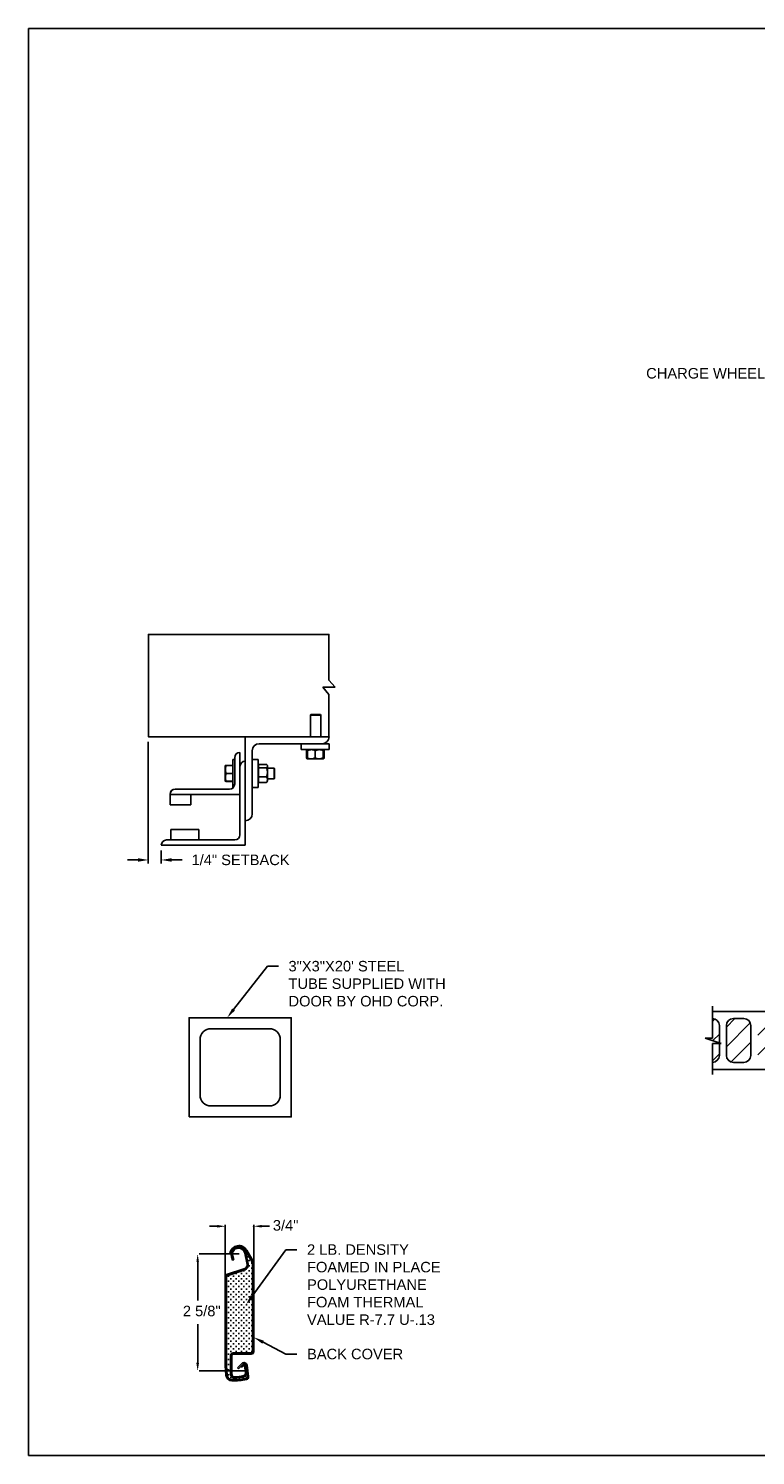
# Model space of a CAD drawing. Header units: inches. Extents: x 169.6 to 213.7, y 195.1 to 247.7.
# Tile 16 of 48: x 194.3 to 200.7, y 195.1 to 207.8. Entities that reach past the tile are written whole.
import ezdxf
from ezdxf import colors
from ezdxf.entities.mleader import LeaderData, LeaderLine
from ezdxf.math import Vec2, Vec3

# ---------------------------------------------------------------- set-up
doc = ezdxf.new("R2010")
doc.units = ezdxf.units.IN
doc.header["$LTSCALE"] = 0.25
doc.header["$MEASUREMENT"] = 0
for name, color, linetype in [('ANNOTATIONS', 1, 'Continuous'), ('CHAIN HOIST LH', 7, 'Continuous'), ('DETAILS', 4, 'Continuous')]:
    doc.layers.add(name, color=color, linetype=linetype)
doc.styles.add('ARIAL', font='arial.ttf', dxfattribs={"height": 0.09375})
doc.dimstyles.new('STANDARD$0', dxfattribs={"dimtxt": 0.09375, "dimasz": 0.09375, "dimexe": 0.03125, "dimexo": 0.046875, "dimgap": 0.09, "dimtad": 0, "dimtih": 1, "dimtoh": 1, "dimdec": 4, "dimzin": 0, "dimdsep": 46, "dimtxsty": 'ARIAL', "dimcen": 0.09, "dimadec": 0, "dimazin": 0, "dimtfac": 1, "dimtdec": 4, "dimtofl": 0, "dimtmove": 0, "dimatfit": 1, "dimfxl": 1, "dimtolj": 1, "dimtzin": 0, "dimarcsym": 0})

# ---------------------------------------------------------------- blocks, each defined once
blk = doc.blocks.new('*D36')
at = {"layer": 'ANNOTATIONS', "color": 0, "lineweight": -2, "transparency": 16777216}
for p, q in [((195.322, 201.438), (195.322, 200.354)), ((195.438, 200.47), (195.438, 200.354)), ((195.229, 200.385), (195.135, 200.385)), ((195.531, 200.385), (195.625, 200.385))]:
    blk.add_line(p, q, dxfattribs=at)
at = {"layer": 'ANNOTATIONS', "color": 0, "transparency": 16777216}
for points in [[(195.229, 200.401), (195.229, 200.369), (195.322, 200.385)], [(195.531, 200.401), (195.531, 200.369), (195.438, 200.385)]]:
    blk.add_solid(points, dxfattribs=at)
at = {"layer": 'defpoints', "color": 0, "transparency": 16777216}
for p in [(195.322, 201.485), (195.438, 200.516), (195.438, 200.385)]:
    blk.add_point(p, dxfattribs=at)
at = {"layer": 'ANNOTATIONS', "color": 0, "transparency": 16777216, "insert": (196.146, 200.385), "char_height": 0.09375, "attachment_point": 5, "style": 'ARIAL'}
blk.add_mtext('\\A1;1/4" SETBACK', dxfattribs=at)

msp = doc.modelspace()

# ---------------------------------------------------------------- hatches: boundary and pattern name
at = {"layer": 'CHAIN HOIST LH', "linetype": 'Continuous'}
h = msp.add_hatch(dxfattribs=at)
h.set_pattern_fill('ANSI31', color=256, style=0)
h.set_pattern_definition([(45, (57.03793, -36.82989), (-0.08838835, 0.08838835), [])])
h.paths.add_polyline_path([(200.42189, 198.90691, 0.41421356), (200.35939, 198.96941), (200.35939, 198.7947), (200.29528, 198.7947), (200.42189, 198.75291)])
h.paths.add_polyline_path([(200.42189, 198.7478), (200.35939, 198.7478), (200.35939, 198.57878, 0.41421356), (200.42189, 198.64128)])
h.paths.add_polyline_path([(200.48439, 198.64128, 0.41421356), (200.54689, 198.57878), (200.64064, 198.57878, 0.41421356), (200.70314, 198.64128), (200.70314, 198.90691, 0.41421356), (200.64064, 198.96941), (200.54689, 198.96941, 0.41421356), (200.48439, 198.90691)])
h.paths.add_polyline_path([(200.98439, 198.90691, 0.41421356), (200.92189, 198.96941), (200.82814, 198.96941, 0.41421356), (200.76564, 198.90691), (200.76564, 198.64128, 0.41421356), (200.82814, 198.57878), (200.92189, 198.57878, 0.41421356), (200.98439, 198.64128)])

# ---------------------------------------------------------------- linework, layer by layer
at = {"layer": 'ANNOTATIONS'}
for p, q in [((195.93948, 197.1158), (195.86916, 197.1158)), ((196.0098, 196.6724), (196.0098, 197.12846)), ((196.26426, 196.78288), (196.26426, 197.12846)), ((196.33458, 197.1158), (196.4049, 197.1158)), ((195.7628, 196.79889), (195.7628, 196.45243)), ((196.13491, 196.86921), (195.77545, 196.86921)), ((195.7628, 195.89501), (195.7628, 196.24147)), ((196.1813, 195.82469), (195.77545, 195.82469))]:
    msp.add_line(p, q, dxfattribs=at)
for p in [(196.26426, 197.1158), (195.7628, 195.89919)]:
    msp.add_point(p, dxfattribs=at)
for points in [[(195.93948, 197.10408), (195.93948, 197.12752), (196.0098, 197.1158)], [(196.33458, 197.10408), (196.33458, 197.12752), (196.26426, 197.1158)], [(195.77452, 196.79889), (195.75108, 196.79889), (195.7628, 196.86921)], [(195.77452, 195.89501), (195.75108, 195.89501), (195.7628, 195.82469)]]:
    msp.add_solid(points, dxfattribs=at)
at = {"layer": 'CHAIN HOIST LH', "linetype": 'Continuous'}
for p, q in [((200.35939, 198.7947), (200.35939, 199.07878)), ((200.43736, 198.7478), (200.29528, 198.7947)), ((200.29528, 198.7947), (200.35939, 198.7947)), ((200.35939, 198.46941), (200.35939, 198.7478)), ((200.35939, 198.7478), (200.43736, 198.7478))]:
    msp.add_line(p, q, dxfattribs=at)
at = {"layer": 'CHAIN HOIST LH'}
for p, q in [((200.35939, 199.03191), (201.04689, 199.03191)), ((200.54689, 198.96941), (200.64064, 198.96941)), ((200.42189, 198.75291), (200.42189, 198.90691)), ((200.48439, 198.64128), (200.48439, 198.90691)), ((200.70314, 198.64128), (200.70314, 198.90691)), ((200.42189, 198.64128), (200.42189, 198.7478)), ((200.54689, 198.57878), (200.64064, 198.57878)), ((200.35939, 198.51628), (201.04689, 198.51628))]:
    msp.add_line(p, q, dxfattribs=at)
for centre, start, end in [((200.35939, 198.90691), 0, 90), ((200.54689, 198.90691), 90, 180), ((200.64064, 198.90691), 0, 90), ((200.35939, 198.64128), 270, 0), ((200.54689, 198.64128), 180, 270), ((200.64064, 198.64128), 270, 0)]:
    msp.add_arc(centre, 0.0625, start, end, dxfattribs=at)
at = {"layer": 'defpoints'}
msp.add_lwpolyline([(213.72204, 195.07023), (194.25216, 195.07023), (194.25216, 207.80534), (213.72204, 207.80534)], close=True, dxfattribs=at)
at = {"layer": 'DETAILS'}
for p, q in [((196.98997, 201.92572), (196.93564, 201.98897)), ((196.88131, 201.92572), (196.98997, 201.92572)), ((196.93564, 201.86246), (196.88131, 201.92572)), ((196.77415, 201.68197), (196.76954, 201.67736)), ((196.76954, 201.48522), (196.76954, 201.67736)), ((196.76954, 201.67736), (196.86329, 201.67736)), ((196.77415, 201.68197), (196.85869, 201.68197)), ((196.85869, 201.68197), (196.86329, 201.67736)), ((196.86329, 201.67736), (196.86329, 201.48522)), ((196.18763, 200.51647), (196.18763, 201.48522)), ((196.14075, 201.34459), (196.14075, 200.61022)), ((196.25013, 200.79772), (196.25013, 201.36022)), ((196.31263, 201.42272), (196.93763, 201.42272)), ((196.68763, 201.36947), (196.68763, 201.42272)), ((196.93763, 201.36947), (196.68763, 201.36947)), ((196.73664, 201.36189), (196.73357, 201.36009)), ((196.73357, 201.36009), (196.73357, 201.29572)), ((196.73573, 201.36009), (196.73573, 201.29572)), ((196.73916, 201.36674), (196.74215, 201.36932)), ((196.74232, 201.36137), (196.73968, 201.36009)), ((196.73968, 201.36009), (196.73968, 201.29572)), ((196.74232, 201.36009), (196.74232, 201.29572)), ((196.81263, 201.36009), (196.81263, 201.29572)), ((196.88294, 201.36009), (196.88294, 201.29572)), ((196.88557, 201.36009), (196.88557, 201.29572)), ((196.88953, 201.36009), (196.88953, 201.29572)), ((196.89169, 201.36009), (196.89169, 201.29572)), ((196.93763, 201.42272), (196.93763, 201.36947)), ((196.00988, 201.2274), (196.00989, 201.22742)), ((196.00988, 201.2274), (196.00988, 201.2274)), ((196.00988, 201.08678), (196.00988, 201.2274)), ((196.07538, 201.2293), (196.01616, 201.2293)), ((196.07538, 201.22857), (196.01616, 201.22857)), ((196.07538, 201.22853), (196.01616, 201.22853)), ((196.07538, 201.22831), (196.01616, 201.22831)), ((196.07538, 201.22747), (196.01616, 201.22747)), ((196.07538, 201.28209), (196.09388, 201.28209)), ((196.07538, 201.28209), (196.07538, 201.03209)), ((196.09388, 201.29772), (196.09388, 201.06334)), ((196.25013, 201.28209), (196.30338, 201.28209)), ((196.30338, 201.28209), (196.30338, 201.03209)), ((196.30338, 201.2274), (196.30538, 201.2274)), ((196.30538, 201.07659), (196.30538, 201.23759)), ((196.30538, 201.23759), (196.37713, 201.23759)), ((196.3815, 201.23321), (196.3865, 201.2274)), ((196.3865, 201.08678), (196.3865, 201.2274)), ((196.73664, 201.29392), (196.73357, 201.29572)), ((196.7401, 201.29337), (196.73573, 201.29572)), ((196.74232, 201.28634), (196.73916, 201.28906)), ((196.74232, 201.29444), (196.73968, 201.29572)), ((196.74232, 201.28634), (196.88294, 201.28634)), ((196.07538, 201.15722), (196.01616, 201.15722)), ((196.30538, 201.20649), (196.37713, 201.20649)), ((196.30538, 201.12599), (196.37713, 201.12599)), ((196.3865, 201.20397), (196.44577, 201.20397)), ((196.44577, 201.11022), (196.3865, 201.11022)), ((196.44577, 201.20397), (196.45038, 201.19936)), ((196.44577, 201.20397), (196.44577, 201.11022)), ((196.45038, 201.11482), (196.44577, 201.11022)), ((196.45038, 201.19936), (196.45038, 201.11482)), ((195.51575, 200.973), (195.51575, 200.87584)), ((195.51575, 200.96959), (196.14075, 200.96959)), ((196.047, 201.01647), (195.56263, 201.01647)), ((195.70325, 200.87584), (195.70325, 200.96959)), ((196.00988, 201.08678), (196.00988, 201.08678)), ((196.00989, 201.08675), (196.00989, 201.08676)), ((196.0099, 201.08675), (196.00989, 201.08675)), ((196.00993, 201.08669), (196.0099, 201.08675)), ((196.01593, 201.08671), (196.01616, 201.08587)), ((196.01593, 201.08571), (196.01616, 201.08488)), ((196.07538, 201.08684), (196.01616, 201.08684)), ((196.07538, 201.08671), (196.01616, 201.08671)), ((196.07538, 201.08587), (196.01616, 201.08587)), ((196.07538, 201.08565), (196.01616, 201.08565)), ((196.07538, 201.08561), (196.01616, 201.08561)), ((196.07538, 201.08488), (196.01616, 201.08488)), ((196.08194, 201.03209), (196.07538, 201.03209)), ((196.30338, 201.03209), (196.25013, 201.03209)), ((196.30538, 201.08678), (196.30338, 201.08678)), ((196.30538, 201.07659), (196.37713, 201.07659)), ((196.3865, 201.08678), (196.3815, 201.08097)), ((195.51575, 200.87584), (195.70325, 200.87584)), ((195.77357, 200.65709), (195.52357, 200.65709)), ((195.52357, 200.65709), (195.52357, 200.56334)), ((195.77357, 200.56334), (195.77357, 200.65709)), ((195.43763, 200.51647), (196.18763, 200.51647)), ((196.09388, 200.56334), (195.4845, 200.56334)), ((196.24906, 196.79594), (196.1915, 196.89564)), ((196.25755, 196.80351), (196.20115, 196.90121)), ((196.06221, 196.87213), (196.05123, 196.87407)), ((196.07516, 196.81269), (196.06501, 196.84417)), ((196.08575, 196.81613), (196.07516, 196.81269)), ((196.08575, 196.81613), (196.07561, 196.84759)), ((196.20368, 196.77473), (196.18322, 196.87573)), ((196.21454, 196.77718), (196.19414, 196.87794)), ((196.19937, 196.88201), (196.19937, 196.87381)), ((196.21611, 196.844), (196.20451, 196.844)), ((196.21031, 196.8498), (196.21031, 196.8382)), ((196.22838, 196.80999), (196.21677, 196.80999)), ((196.22838, 196.76357), (196.21677, 196.76357)), ((196.22258, 196.81579), (196.22258, 196.80419)), ((196.22258, 196.76937), (196.22258, 196.75777)), ((196.25159, 196.78678), (196.23998, 196.78678)), ((196.24579, 196.79258), (196.24579, 196.78098)), ((196.25319, 196.77848), (196.25319, 195.9977)), ((196.26426, 196.77848), (196.26426, 195.9977)), ((196.0098, 196.668), (196.0098, 195.87171)), ((196.02094, 196.668), (196.02094, 195.87171)), ((196.18309, 196.73855), (196.02172, 196.68455)), ((196.18662, 196.72798), (196.02525, 196.67399)), ((196.04271, 196.67074), (196.0311, 196.67074)), ((196.03691, 196.67654), (196.03691, 196.66493)), ((196.06592, 196.64753), (196.05431, 196.64753)), ((196.06012, 196.65333), (196.06012, 196.64172)), ((196.08913, 196.67074), (196.07752, 196.67074)), ((196.08332, 196.67654), (196.08332, 196.66493)), ((196.11234, 196.69394), (196.10073, 196.69394)), ((196.11234, 196.64753), (196.10073, 196.64753)), ((196.10653, 196.69975), (196.10653, 196.68814)), ((196.10653, 196.65333), (196.10653, 196.64172)), ((196.13554, 196.67074), (196.12394, 196.67074)), ((196.12974, 196.67654), (196.12974, 196.66493)), ((196.15875, 196.69394), (196.14715, 196.69394)), ((196.15875, 196.64753), (196.14715, 196.64753)), ((196.15295, 196.69975), (196.15295, 196.68814)), ((196.15295, 196.65333), (196.15295, 196.64172)), ((196.18196, 196.71715), (196.17036, 196.71715)), ((196.18196, 196.67074), (196.17036, 196.67074)), ((196.17616, 196.72295), (196.17616, 196.71135)), ((196.17616, 196.67654), (196.17616, 196.66493)), ((196.20517, 196.69394), (196.19357, 196.69394)), ((196.20517, 196.64753), (196.19357, 196.64753)), ((196.19937, 196.73486), (196.19937, 196.73456)), ((196.19937, 196.69975), (196.19937, 196.68814)), ((196.19937, 196.65333), (196.19937, 196.64172)), ((196.20517, 196.74036), (196.20514, 196.74036)), ((196.22838, 196.71715), (196.21677, 196.71715)), ((196.22838, 196.67074), (196.21677, 196.67074)), ((196.22258, 196.72295), (196.22258, 196.71135)), ((196.22258, 196.67654), (196.22258, 196.66493)), ((196.25159, 196.74036), (196.23998, 196.74036)), ((196.25159, 196.69394), (196.23998, 196.69394)), ((196.25159, 196.64753), (196.23998, 196.64753)), ((196.24579, 196.74616), (196.24579, 196.73456)), ((196.24579, 196.69975), (196.24579, 196.68814)), ((196.24579, 196.65333), (196.24579, 196.64172)), ((196.04271, 196.62432), (196.0311, 196.62432)), ((196.04271, 196.5779), (196.0311, 196.5779)), ((196.04271, 196.53148), (196.0311, 196.53148)), ((196.03691, 196.63012), (196.03691, 196.61852)), ((196.03691, 196.5837), (196.03691, 196.5721)), ((196.03691, 196.53729), (196.03691, 196.52568)), ((196.06592, 196.60111), (196.05431, 196.60111)), ((196.06592, 196.55469), (196.05431, 196.55469)), ((196.06592, 196.50827), (196.05431, 196.50827)), ((196.06012, 196.60691), (196.06012, 196.59531)), ((196.06012, 196.56049), (196.06012, 196.54889)), ((196.06012, 196.51408), (196.06012, 196.50247)), ((196.08913, 196.62432), (196.07752, 196.62432)), ((196.08913, 196.5779), (196.07752, 196.5779)), ((196.08913, 196.53148), (196.07752, 196.53148)), ((196.08332, 196.63012), (196.08332, 196.61852)), ((196.08332, 196.5837), (196.08332, 196.5721)), ((196.08332, 196.53729), (196.08332, 196.52568)), ((196.11234, 196.60111), (196.10073, 196.60111)), ((196.11234, 196.55469), (196.10073, 196.55469)), ((196.11234, 196.50827), (196.10073, 196.50827)), ((196.10653, 196.60691), (196.10653, 196.59531)), ((196.10653, 196.56049), (196.10653, 196.54889)), ((196.10653, 196.51408), (196.10653, 196.50247)), ((196.13554, 196.62432), (196.12394, 196.62432)), ((196.13554, 196.5779), (196.12394, 196.5779)), ((196.13554, 196.53148), (196.12394, 196.53148)), ((196.12974, 196.63012), (196.12974, 196.61852)), ((196.12974, 196.5837), (196.12974, 196.5721)), ((196.12974, 196.53729), (196.12974, 196.52568)), ((196.15875, 196.60111), (196.14715, 196.60111)), ((196.15875, 196.55469), (196.14715, 196.55469)), ((196.15875, 196.50827), (196.14715, 196.50827)), ((196.15295, 196.60691), (196.15295, 196.59531)), ((196.15295, 196.56049), (196.15295, 196.54889)), ((196.15295, 196.51408), (196.15295, 196.50247)), ((196.18196, 196.62432), (196.17036, 196.62432)), ((196.18196, 196.5779), (196.17036, 196.5779)), ((196.18196, 196.53148), (196.17036, 196.53148)), ((196.17616, 196.63012), (196.17616, 196.61852)), ((196.17616, 196.5837), (196.17616, 196.5721)), ((196.17616, 196.53729), (196.17616, 196.52568)), ((196.20517, 196.60111), (196.19357, 196.60111)), ((196.20517, 196.55469), (196.19357, 196.55469)), ((196.20517, 196.50827), (196.19357, 196.50827)), ((196.19937, 196.60691), (196.19937, 196.59531)), ((196.19937, 196.56049), (196.19937, 196.54889)), ((196.19937, 196.51408), (196.19937, 196.50247)), ((196.22838, 196.62432), (196.21677, 196.62432)), ((196.22838, 196.5779), (196.21677, 196.5779)), ((196.22838, 196.53148), (196.21677, 196.53148)), ((196.22258, 196.63012), (196.22258, 196.61852)), ((196.22258, 196.5837), (196.22258, 196.5721)), ((196.22258, 196.53729), (196.22258, 196.52568)), ((196.25159, 196.60111), (196.23998, 196.60111)), ((196.25159, 196.55469), (196.23998, 196.55469)), ((196.25159, 196.50827), (196.23998, 196.50827)), ((196.24579, 196.60691), (196.24579, 196.59531)), ((196.24579, 196.56049), (196.24579, 196.54889)), ((196.24579, 196.51408), (196.24579, 196.50247)), ((196.04271, 196.48507), (196.0311, 196.48507)), ((196.04271, 196.43865), (196.0311, 196.43865)), ((196.04271, 196.39223), (196.0311, 196.39223)), ((196.03691, 196.49087), (196.03691, 196.47926)), ((196.03691, 196.44445), (196.03691, 196.43285)), ((196.03691, 196.39803), (196.03691, 196.38643)), ((196.06592, 196.46186), (196.05431, 196.46186)), ((196.06592, 196.41544), (196.05431, 196.41544)), ((196.06012, 196.46766), (196.06012, 196.45605)), ((196.06012, 196.42124), (196.06012, 196.40964)), ((196.08913, 196.48507), (196.07752, 196.48507)), ((196.08913, 196.43865), (196.07752, 196.43865)), ((196.08913, 196.39223), (196.07752, 196.39223)), ((196.08332, 196.49087), (196.08332, 196.47926)), ((196.08332, 196.44445), (196.08332, 196.43285)), ((196.08332, 196.39803), (196.08332, 196.38643)), ((196.11234, 196.46186), (196.10073, 196.46186)), ((196.11234, 196.41544), (196.10073, 196.41544)), ((196.10653, 196.46766), (196.10653, 196.45605)), ((196.10653, 196.42124), (196.10653, 196.40964)), ((196.13554, 196.48507), (196.12394, 196.48507)), ((196.13554, 196.43865), (196.12394, 196.43865)), ((196.13554, 196.39223), (196.12394, 196.39223)), ((196.12974, 196.49087), (196.12974, 196.47926)), ((196.12974, 196.44445), (196.12974, 196.43285)), ((196.12974, 196.39803), (196.12974, 196.38643)), ((196.15875, 196.46186), (196.14715, 196.46186)), ((196.15875, 196.41544), (196.14715, 196.41544)), ((196.15295, 196.46766), (196.15295, 196.45605)), ((196.15295, 196.42124), (196.15295, 196.40964)), ((196.18196, 196.48507), (196.17036, 196.48507)), ((196.18196, 196.43865), (196.17036, 196.43865)), ((196.18196, 196.39223), (196.17036, 196.39223)), ((196.17616, 196.49087), (196.17616, 196.47926)), ((196.17616, 196.44445), (196.17616, 196.43285)), ((196.17616, 196.39803), (196.17616, 196.38643)), ((196.20517, 196.46186), (196.19357, 196.46186)), ((196.20517, 196.41544), (196.19357, 196.41544)), ((196.19937, 196.46766), (196.19937, 196.45605)), ((196.19937, 196.42124), (196.19937, 196.40964)), ((196.22838, 196.48507), (196.21677, 196.48507)), ((196.22838, 196.43865), (196.21677, 196.43865)), ((196.22838, 196.39223), (196.21677, 196.39223)), ((196.22258, 196.49087), (196.22258, 196.47926)), ((196.22258, 196.44445), (196.22258, 196.43285)), ((196.22258, 196.39803), (196.22258, 196.38643)), ((196.25159, 196.46186), (196.23998, 196.46186)), ((196.25159, 196.41544), (196.23998, 196.41544)), ((196.24579, 196.46766), (196.24579, 196.45605)), ((196.24579, 196.42124), (196.24579, 196.40964)), ((196.04271, 196.34581), (196.0311, 196.34581)), ((196.04271, 196.2994), (196.0311, 196.2994)), ((196.04271, 196.25298), (196.0311, 196.25298)), ((196.03691, 196.35162), (196.03691, 196.34001)), ((196.03691, 196.3052), (196.03691, 196.29359)), ((196.03691, 196.25878), (196.03691, 196.24718)), ((196.06592, 196.36902), (196.05431, 196.36902)), ((196.06592, 196.3226), (196.05431, 196.3226)), ((196.06592, 196.27619), (196.05431, 196.27619)), ((196.06012, 196.37482), (196.06012, 196.36322)), ((196.06012, 196.32841), (196.06012, 196.3168)), ((196.06012, 196.28199), (196.06012, 196.27038)), ((196.08913, 196.34581), (196.07752, 196.34581)), ((196.08913, 196.2994), (196.07752, 196.2994)), ((196.08913, 196.25298), (196.07752, 196.25298)), ((196.08332, 196.35162), (196.08332, 196.34001)), ((196.08332, 196.3052), (196.08332, 196.29359)), ((196.08332, 196.25878), (196.08332, 196.24718)), ((196.11234, 196.36902), (196.10073, 196.36902)), ((196.11234, 196.3226), (196.10073, 196.3226)), ((196.11234, 196.27619), (196.10073, 196.27619)), ((196.10653, 196.37482), (196.10653, 196.36322)), ((196.10653, 196.32841), (196.10653, 196.3168)), ((196.10653, 196.28199), (196.10653, 196.27038)), ((196.13554, 196.34581), (196.12394, 196.34581)), ((196.13554, 196.2994), (196.12394, 196.2994)), ((196.13554, 196.25298), (196.12394, 196.25298)), ((196.12974, 196.35162), (196.12974, 196.34001)), ((196.12974, 196.3052), (196.12974, 196.29359)), ((196.12974, 196.25878), (196.12974, 196.24718)), ((196.15875, 196.36902), (196.14715, 196.36902)), ((196.15875, 196.3226), (196.14715, 196.3226)), ((196.15875, 196.27619), (196.14715, 196.27619)), ((196.15295, 196.37482), (196.15295, 196.36322)), ((196.15295, 196.32841), (196.15295, 196.3168)), ((196.15295, 196.28199), (196.15295, 196.27038)), ((196.18196, 196.34581), (196.17036, 196.34581)), ((196.18196, 196.2994), (196.17036, 196.2994)), ((196.18196, 196.25298), (196.17036, 196.25298)), ((196.17616, 196.35162), (196.17616, 196.34001)), ((196.17616, 196.3052), (196.17616, 196.29359)), ((196.17616, 196.25878), (196.17616, 196.24718)), ((196.20517, 196.36902), (196.19357, 196.36902)), ((196.20517, 196.3226), (196.19357, 196.3226)), ((196.20517, 196.27619), (196.19357, 196.27619)), ((196.19937, 196.37482), (196.19937, 196.36322)), ((196.19937, 196.32841), (196.19937, 196.3168)), ((196.19937, 196.28199), (196.19937, 196.27038)), ((196.22838, 196.34581), (196.21677, 196.34581)), ((196.22838, 196.2994), (196.21677, 196.2994)), ((196.22838, 196.25298), (196.21677, 196.25298)), ((196.22258, 196.35162), (196.22258, 196.34001)), ((196.22258, 196.3052), (196.22258, 196.29359)), ((196.22258, 196.25878), (196.22258, 196.24718)), ((196.25159, 196.36902), (196.23998, 196.36902)), ((196.25159, 196.3226), (196.23998, 196.3226)), ((196.25159, 196.27619), (196.23998, 196.27619)), ((196.24579, 196.37482), (196.24579, 196.36322)), ((196.24579, 196.32841), (196.24579, 196.3168)), ((196.24579, 196.28199), (196.24579, 196.27038)), ((196.04271, 196.20656), (196.0311, 196.20656)), ((196.04271, 196.16014), (196.0311, 196.16014)), ((196.03691, 196.21236), (196.03691, 196.20076)), ((196.03691, 196.16595), (196.03691, 196.15434)), ((196.06592, 196.22977), (196.05431, 196.22977)), ((196.06592, 196.18335), (196.05431, 196.18335)), ((196.06592, 196.13693), (196.05431, 196.13693)), ((196.06012, 196.23557), (196.06012, 196.22397)), ((196.06012, 196.18915), (196.06012, 196.17755)), ((196.06012, 196.14274), (196.06012, 196.13113)), ((196.08913, 196.20656), (196.07752, 196.20656)), ((196.08913, 196.16014), (196.07752, 196.16014)), ((196.08332, 196.21236), (196.08332, 196.20076)), ((196.08332, 196.16595), (196.08332, 196.15434)), ((196.11234, 196.22977), (196.10073, 196.22977)), ((196.11234, 196.18335), (196.10073, 196.18335)), ((196.11234, 196.13693), (196.10073, 196.13693)), ((196.10653, 196.23557), (196.10653, 196.22397)), ((196.10653, 196.18915), (196.10653, 196.17755)), ((196.10653, 196.14274), (196.10653, 196.13113)), ((196.13554, 196.20656), (196.12394, 196.20656)), ((196.13554, 196.16014), (196.12394, 196.16014)), ((196.12974, 196.21236), (196.12974, 196.20076)), ((196.12974, 196.16595), (196.12974, 196.15434)), ((196.15875, 196.22977), (196.14715, 196.22977)), ((196.15875, 196.18335), (196.14715, 196.18335)), ((196.15875, 196.13693), (196.14715, 196.13693)), ((196.15295, 196.23557), (196.15295, 196.22397)), ((196.15295, 196.18915), (196.15295, 196.17755)), ((196.15295, 196.14274), (196.15295, 196.13113)), ((196.18196, 196.20656), (196.17036, 196.20656)), ((196.18196, 196.16014), (196.17036, 196.16014)), ((196.17616, 196.21236), (196.17616, 196.20076)), ((196.17616, 196.16595), (196.17616, 196.15434)), ((196.20517, 196.22977), (196.19357, 196.22977)), ((196.20517, 196.18335), (196.19357, 196.18335)), ((196.20517, 196.13693), (196.19357, 196.13693)), ((196.19937, 196.23557), (196.19937, 196.22397)), ((196.19937, 196.18915), (196.19937, 196.17755)), ((196.19937, 196.14274), (196.19937, 196.13113)), ((196.22838, 196.20656), (196.21677, 196.20656)), ((196.22838, 196.16014), (196.21677, 196.16014)), ((196.22258, 196.21236), (196.22258, 196.20076)), ((196.22258, 196.16595), (196.22258, 196.15434)), ((196.25159, 196.22977), (196.23998, 196.22977)), ((196.25159, 196.18335), (196.23998, 196.18335)), ((196.25159, 196.13693), (196.23998, 196.13693)), ((196.24579, 196.23557), (196.24579, 196.22397)), ((196.24579, 196.18915), (196.24579, 196.17755)), ((196.24579, 196.14274), (196.24579, 196.13113)), ((196.04271, 196.11373), (196.0311, 196.11373)), ((196.04271, 196.06731), (196.0311, 196.06731)), ((196.04271, 196.02089), (196.0311, 196.02089)), ((196.03691, 196.11953), (196.03691, 196.10792)), ((196.03691, 196.07311), (196.03691, 196.06151)), ((196.03691, 196.02669), (196.03691, 196.01509)), ((196.06592, 196.09052), (196.05431, 196.09052)), ((196.06592, 196.0441), (196.05431, 196.0441)), ((196.06592, 195.99768), (196.05431, 195.99768)), ((196.06012, 196.09632), (196.06012, 196.08471)), ((196.06012, 196.0499), (196.06012, 196.0383)), ((196.06012, 196.00348), (196.06012, 195.99188)), ((196.08913, 196.11373), (196.07752, 196.11373)), ((196.08913, 196.06731), (196.07752, 196.06731)), ((196.08913, 196.02089), (196.07752, 196.02089)), ((196.08332, 196.11953), (196.08332, 196.10792)), ((196.08332, 196.07311), (196.08332, 196.06151)), ((196.08332, 196.02669), (196.08332, 196.01509)), ((196.11234, 196.09052), (196.10073, 196.09052)), ((196.11234, 196.0441), (196.10073, 196.0441)), ((196.11234, 195.99768), (196.10073, 195.99768)), ((196.10653, 196.09632), (196.10653, 196.08471)), ((196.10653, 196.0499), (196.10653, 196.0383)), ((196.10653, 196.00348), (196.10653, 195.99188)), ((196.13554, 196.11373), (196.12394, 196.11373)), ((196.13554, 196.06731), (196.12394, 196.06731)), ((196.13554, 196.02089), (196.12394, 196.02089)), ((196.12974, 196.11953), (196.12974, 196.10792)), ((196.12974, 196.07311), (196.12974, 196.06151)), ((196.12974, 196.02669), (196.12974, 196.01509)), ((196.15875, 196.09052), (196.14715, 196.09052)), ((196.15875, 196.0441), (196.14715, 196.0441)), ((196.15875, 195.99768), (196.14715, 195.99768)), ((196.15295, 196.09632), (196.15295, 196.08471)), ((196.15295, 196.0499), (196.15295, 196.0383)), ((196.15295, 196.00348), (196.15295, 195.99188)), ((196.18196, 196.11373), (196.17036, 196.11373)), ((196.18196, 196.06731), (196.17036, 196.06731)), ((196.18196, 196.02089), (196.17036, 196.02089)), ((196.17616, 196.11953), (196.17616, 196.10792)), ((196.17616, 196.07311), (196.17616, 196.06151)), ((196.17616, 196.02669), (196.17616, 196.01509)), ((196.20517, 196.09052), (196.19357, 196.09052)), ((196.20517, 196.0441), (196.19357, 196.0441)), ((196.20517, 195.99768), (196.19357, 195.99768)), ((196.19937, 196.09632), (196.19937, 196.08471)), ((196.19937, 196.0499), (196.19937, 196.0383)), ((196.19937, 196.00348), (196.19937, 195.99188)), ((196.22838, 196.11373), (196.21677, 196.11373)), ((196.22838, 196.06731), (196.21677, 196.06731)), ((196.22838, 196.02089), (196.21677, 196.02089)), ((196.22258, 196.11953), (196.22258, 196.10792)), ((196.22258, 196.07311), (196.22258, 196.06151)), ((196.22258, 196.02669), (196.22258, 196.01509)), ((196.25159, 196.09052), (196.23998, 196.09052)), ((196.25159, 196.0441), (196.23998, 196.0441)), ((196.25159, 195.99768), (196.23998, 195.99768)), ((196.24579, 196.09632), (196.24579, 196.08471)), ((196.24579, 196.0499), (196.24579, 196.0383)), ((196.24579, 196.00348), (196.24579, 195.99188)), ((196.0098, 195.87171), (196.01568, 195.78766)), ((196.02094, 195.87171), (196.02661, 195.7885)), ((196.04271, 195.97447), (196.0311, 195.97447)), ((196.04271, 195.92806), (196.0311, 195.92806)), ((196.04271, 195.88164), (196.0311, 195.88164)), ((196.03691, 195.98028), (196.03691, 195.96867)), ((196.03691, 195.93386), (196.03691, 195.92225)), ((196.03691, 195.88744), (196.03691, 195.87584)), ((196.05658, 195.95126), (196.05431, 195.95126)), ((196.05658, 195.90485), (196.05431, 195.90485)), ((196.05658, 195.79532), (196.05658, 195.96197)), ((196.06764, 195.79532), (196.06764, 195.96197)), ((196.24097, 195.98537), (196.07997, 195.98537)), ((196.24086, 195.9743), (196.07997, 195.9743)), ((196.11935, 195.85129), (196.15705, 195.89071)), ((196.12736, 195.84355), (196.1651, 195.88301)), ((196.15668, 195.85822), (196.16978, 195.87261)), ((196.1817, 195.87065), (196.19141, 195.81022)), ((196.20695, 195.77281), (196.19309, 195.87393)), ((196.21798, 195.77432), (196.20413, 195.87544)), ((196.04271, 195.83522), (196.0311, 195.83522)), ((196.04271, 195.7888), (196.0311, 195.7888)), ((196.03691, 195.84102), (196.03691, 195.82942)), ((196.03691, 195.79461), (196.03691, 195.783)), ((196.05658, 195.85843), (196.05431, 195.85843)), ((196.05658, 195.81201), (196.05431, 195.81201)), ((196.06592, 195.76559), (196.05431, 195.76559)), ((196.06012, 195.7714), (196.06012, 195.75979)), ((196.09589, 195.7547), (196.08429, 195.7547)), ((196.09009, 195.7605), (196.09009, 195.7489)), ((196.11935, 195.85129), (196.12736, 195.84355)), ((196.14331, 195.75742), (196.1317, 195.75742)), ((196.13751, 195.76268), (196.13751, 195.75107)), ((196.15668, 195.85822), (196.14846, 195.86561)), ((196.17367, 195.76777), (196.16207, 195.76777)), ((196.16787, 195.77063), (196.16787, 195.76197)), ((196.20517, 195.76559), (196.19357, 195.76559)), ((196.19937, 195.7714), (196.19937, 195.75979))]:
    msp.add_line(p, q, dxfattribs=at)
for points in [[(196.93564, 201.98897), (196.93564, 202.39722), (195.3223, 202.39722), (195.3223, 201.48522), (196.93763, 201.48522)], [(196.93564, 201.48522), (196.93564, 201.86246)]]:
    msp.add_lwpolyline(points, dxfattribs=at)
at = {"layer": 'DETAILS', "linetype": 'Continuous'}
msp.add_lwpolyline([(195.68596, 198.09202), (196.59821, 198.09202), (196.59821, 198.97678), (195.68596, 198.97678)], close=True, dxfattribs=at)
msp.add_lwpolyline([(196.40217, 198.19004, 0.41421356), (196.50019, 198.28805), (196.50019, 198.78074, 0.41421356), (196.40217, 198.87876), (195.88199, 198.87876, 0.41421356), (195.78397, 198.78074), (195.78397, 198.28805, 0.41421356), (195.88199, 198.19004)], format="xyb", close=True, dxfattribs=at)
at = {"layer": 'DETAILS'}
for centre, radius, start, end in [((196.87513, 201.48522), 0.0625, 270, 0), ((196.14075, 201.29772), 0.04688, 90, 180), ((196.31263, 201.36022), 0.0625, 90, 180), ((196.18763, 201.21959), 0.04688, 90, 180), ((195.56098, 200.97123), 0.04527, 87.917978, 177.754387), ((195.56263, 200.96959), 0.04688, 90, 180), ((196.047, 201.06334), 0.04688, 270, 0), ((196.18763, 200.79772), 0.0625, 270, 0), ((196.09388, 200.61022), 0.04688, 270, 0), ((195.4845, 200.51647), 0.04688, 90, 180), ((196.13051, 196.86377), 0.07994, 27.923895, 172.600748), ((196.12863, 196.86468), 0.06684, 11.446797, 197.861693), ((196.12863, 196.86468), 0.0557, 11.448149, 197.861636), ((196.13503, 196.86542), 0.06405, 28.159066, 73.464339), ((196.17319, 196.76813), 0.03119, 288.5, 12.213386), ((196.17319, 196.76813), 0.04233, 288.5, 12.346924), ((196.2142, 196.77848), 0.03899, 0, 33.409416), ((196.2142, 196.77848), 0.05006, 0, 30), ((196.02725, 196.668), 0.01745, 108.5, 180), ((196.02725, 196.668), 0.00631, 108.5, 180), ((196.24086, 195.9977), 0.01233, 270, 0), ((196.24086, 195.9977), 0.02339, 270, 0), ((196.07997, 195.96197), 0.02339, 90, 180), ((196.07997, 195.96197), 0.01233, 90, 180), ((196.1769, 195.87171), 0.02748, 7.800797, 136.276056), ((196.1769, 195.87171), 0.01634, 7.800797, 136.27592), ((196.1754, 195.86958), 0.00639, 8.647463, 151.69591), ((196.0707, 195.7915), 0.05516, 183.998051, 268.538483), ((196.0707, 195.7915), 0.04419, 183.899589, 263.295862), ((196.09148, 195.79532), 0.03491, 180, 270), ((196.08407, 196.31546), 0.56815, 268.131289, 281.452665), ((196.09148, 195.79532), 0.02384, 180, 274.875706), ((196.08407, 196.31546), 0.57929, 268.538483, 281.452665), ((196.07551, 196.17037), 0.39921, 272.292314, 284.256135), ((196.07551, 196.17043), 0.41033, 272.230173, 284.658191), ((196.16798, 195.80646), 0.02374, 284.256135, 9.13037), ((196.16798, 195.80646), 0.03491, 289.01232, 355.006351), ((196.19436, 195.77108), 0.01271, 281.452665, 7.807511), ((196.19436, 195.77108), 0.02385, 281.452665, 7.812043)]:
    msp.add_arc(centre, radius, start, end, dxfattribs=at)
for points, knots in [([(196.73357, 201.36009), (196.73538, 201.36296), (196.7372, 201.36584), (196.73915, 201.36673), (196.73916, 201.36673)], [0, 0, 0, 0, 0.99332562, 1, 1, 1, 1]), ([(196.73573, 201.36009), (196.7364, 201.36146), (196.738, 201.36469), (196.73975, 201.36763), (196.74084, 201.36811), (196.74095, 201.36815)], [0, 0, 0, 0, 0.39860917, 0.94310679, 1, 1, 1, 1]), ([(196.74232, 201.36339), (196.7418, 201.3632), (196.73954, 201.36236), (196.73739, 201.36108), (196.73573, 201.36009)], [0, 0, 0, 0, 0.22784114, 1, 1, 1, 1]), ([(196.77747, 201.36947), (196.77255, 201.36911), (196.76253, 201.36838), (196.75088, 201.36418), (196.74425, 201.36101), (196.74232, 201.36009)], [0, 0, 0, 0, 0.40629057, 0.82726642, 1, 1, 1, 1]), ([(196.74232, 201.36009), (196.74232, 201.36148), (196.74232, 201.36478), (196.74232, 201.36858), (196.74232, 201.36917), (196.74232, 201.36947)], [0, 0, 0, 0, 0.26545991, 0.62807649, 1, 1, 1, 1]), ([(196.81263, 201.36009), (196.80716, 201.36255), (196.79603, 201.36757), (196.78387, 201.36945), (196.77764, 201.36946), (196.77747, 201.36947)], [0, 0, 0, 0, 0.48434141, 0.98632773, 1, 1, 1, 1]), ([(196.84778, 201.36947), (196.84286, 201.36911), (196.83284, 201.36838), (196.82119, 201.36418), (196.81456, 201.36101), (196.81263, 201.36009)], [0, 0, 0, 0, 0.40629057, 0.82726642, 1, 1, 1, 1]), ([(196.88294, 201.36009), (196.87747, 201.36255), (196.86634, 201.36757), (196.85418, 201.36945), (196.84795, 201.36946), (196.84778, 201.36947)], [0, 0, 0, 0, 0.48434141, 0.98632773, 1, 1, 1, 1]), ([(196.88294, 201.36009), (196.88294, 201.36148), (196.88294, 201.36478), (196.88294, 201.36858), (196.88294, 201.36917), (196.88294, 201.36947)], [0, 0, 0, 0, 0.26545991, 0.62807649, 1, 1, 1, 1]), ([(196.8831, 201.36916), (196.88341, 201.36875), (196.88409, 201.36784), (196.8849, 201.36408), (196.88541, 201.36108), (196.88557, 201.36009)], [0, 0, 0, 0, 0.36178326, 0.79041419, 1, 1, 1, 1]), ([(196.88431, 201.36801), (196.88458, 201.36786), (196.88589, 201.36712), (196.88763, 201.36404), (196.88906, 201.36107), (196.88953, 201.36009)], [0, 0, 0, 0, 0.15175447, 0.72144224, 1, 1, 1, 1]), ([(196.89169, 201.36009), (196.88988, 201.36296), (196.88806, 201.36584), (196.8861, 201.36673), (196.88609, 201.36673)], [0, 0, 0, 0, 0.99332562, 1, 1, 1, 1]), ([(196.01616, 201.22747), (196.0144, 201.22176), (196.01086, 201.21025), (196.01021, 201.19835), (196.00988, 201.19235)], [0, 0, 0, 0, 0.49545796, 1, 1, 1, 1]), ([(196.00988, 201.2274), (196.01009, 201.22741), (196.01052, 201.22743), (196.0132, 201.22745), (196.0154, 201.22746), (196.01616, 201.22747)], [0, 0, 0, 0, 0.3928666, 0.79169603, 1, 1, 1, 1]), ([(196.01616, 201.22831), (196.01481, 201.2282), (196.01211, 201.22796), (196.01021, 201.22766), (196.01001, 201.22748), (196.00994, 201.22742)], [0, 0, 0, 0, 0.39883061, 0.80149747, 1, 1, 1, 1]), ([(196.01616, 201.22853), (196.01481, 201.22838), (196.01211, 201.22809), (196.01022, 201.22772), (196.01002, 201.2275), (196.00995, 201.22743)], [0, 0, 0, 0, 0.40277376, 0.80942169, 1, 1, 1, 1]), ([(196.01616, 201.2293), (196.01482, 201.22905), (196.01212, 201.22855), (196.01027, 201.22794), (196.01007, 201.22758), (196.01001, 201.22749)], [0, 0, 0, 0, 0.41812145, 0.84026469, 1, 1, 1, 1]), ([(196.37713, 201.23759), (196.37852, 201.23627), (196.38182, 201.23316), (196.38562, 201.22797), (196.3862, 201.22403), (196.3865, 201.22204)], [0, 0, 0, 0, 0.26545991, 0.62807649, 1, 1, 1, 1]), ([(196.3865, 201.22204), (196.38649, 201.22168), (196.38643, 201.21935), (196.38489, 201.215), (196.38114, 201.2102), (196.37812, 201.20741), (196.37713, 201.20649)], [0, 0, 0, 0, 0.06653229, 0.43528257, 0.81455084, 1, 1, 1, 1]), ([(196.73357, 201.29572), (196.73538, 201.29285), (196.7372, 201.28996), (196.73915, 201.28908), (196.73916, 201.28907)], [0, 0, 0, 0, 0.99332562, 1, 1, 1, 1]), ([(196.73573, 201.29572), (196.7364, 201.29435), (196.738, 201.29112), (196.73975, 201.28818), (196.74084, 201.2877), (196.74095, 201.28765)], [0, 0, 0, 0, 0.39860917, 0.94310679, 1, 1, 1, 1]), ([(196.73968, 201.29572), (196.73992, 201.29433), (196.74048, 201.29105), (196.74131, 201.28757), (196.7419, 201.28702), (196.74215, 201.28679)], [0, 0, 0, 0, 0.30001685, 0.70983799, 1, 1, 1, 1]), ([(196.77747, 201.28634), (196.77255, 201.2867), (196.76253, 201.28742), (196.75088, 201.29163), (196.74425, 201.29479), (196.74232, 201.29572)], [0, 0, 0, 0, 0.40629057, 0.82726642, 1, 1, 1, 1]), ([(196.74232, 201.29572), (196.74232, 201.29432), (196.74232, 201.29103), (196.74232, 201.28723), (196.74232, 201.28664), (196.74232, 201.28634)], [0, 0, 0, 0, 0.26545991, 0.62807649, 1, 1, 1, 1]), ([(196.81263, 201.29572), (196.80716, 201.29325), (196.79603, 201.28824), (196.78387, 201.28636), (196.77764, 201.28634), (196.77747, 201.28634)], [0, 0, 0, 0, 0.48434141, 0.98632773, 1, 1, 1, 1]), ([(196.84778, 201.28634), (196.84286, 201.2867), (196.83284, 201.28742), (196.82119, 201.29163), (196.81456, 201.29479), (196.81263, 201.29572)], [0, 0, 0, 0, 0.40629057, 0.82726642, 1, 1, 1, 1]), ([(196.88294, 201.29572), (196.87747, 201.29325), (196.86634, 201.28824), (196.85418, 201.28636), (196.84795, 201.28634), (196.84778, 201.28634)], [0, 0, 0, 0, 0.48434141, 0.98632773, 1, 1, 1, 1]), ([(196.88294, 201.29572), (196.88294, 201.29432), (196.88294, 201.29103), (196.88294, 201.28723), (196.88294, 201.28664), (196.88294, 201.28634)], [0, 0, 0, 0, 0.26545991, 0.62807649, 1, 1, 1, 1]), ([(196.88311, 201.28665), (196.88341, 201.28706), (196.88409, 201.28797), (196.8849, 201.29173), (196.88541, 201.29473), (196.88557, 201.29572)], [0, 0, 0, 0, 0.36127383, 0.7902469, 1, 1, 1, 1]), ([(196.88431, 201.28779), (196.88458, 201.28795), (196.88589, 201.28868), (196.88763, 201.29176), (196.88906, 201.29474), (196.88953, 201.29572)], [0, 0, 0, 0, 0.15175447, 0.72144224, 1, 1, 1, 1]), ([(196.89169, 201.29572), (196.88988, 201.29285), (196.88806, 201.28996), (196.8861, 201.28908), (196.88609, 201.28907)], [0, 0, 0, 0, 0.993325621, 1, 1, 1, 1]), ([(196.00988, 201.19235), (196.00989, 201.19151), (196.00994, 201.18521), (196.01131, 201.17332), (196.01453, 201.16262), (196.01616, 201.15722)], [0, 0, 0, 0, 0.07010266, 0.53079095, 1, 1, 1, 1]), ([(196.01616, 201.15722), (196.0144, 201.15151), (196.01086, 201.13997), (196.01021, 201.12805), (196.00988, 201.12203)], [0, 0, 0, 0, 0.49545796, 1, 1, 1, 1]), ([(196.00988, 201.12203), (196.00989, 201.1212), (196.00994, 201.11488), (196.01131, 201.10297), (196.01453, 201.09225), (196.01616, 201.08684)], [0, 0, 0, 0, 0.070102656, 0.530790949, 1, 1, 1, 1]), ([(196.37713, 201.20649), (196.37959, 201.20023), (196.3846, 201.18749), (196.38649, 201.17357), (196.3865, 201.16643), (196.3865, 201.16624)], [0, 0, 0, 0, 0.48434141, 0.98632773, 1, 1, 1, 1]), ([(196.3865, 201.16624), (196.38615, 201.16061), (196.38542, 201.14913), (196.38121, 201.1358), (196.37805, 201.1282), (196.37713, 201.12599)], [0, 0, 0, 0, 0.40629057, 0.82726642, 1, 1, 1, 1]), ([(196.37713, 201.12599), (196.37959, 201.12215), (196.3846, 201.11433), (196.38649, 201.10579), (196.3865, 201.10141), (196.3865, 201.10129)], [0, 0, 0, 0, 0.484341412, 0.986327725, 1, 1, 1, 1]), ([(196.3865, 201.10129), (196.38615, 201.09783), (196.38542, 201.09079), (196.38121, 201.08261), (196.37805, 201.07795), (196.37713, 201.07659)], [0, 0, 0, 0, 0.40629057, 0.82726642, 1, 1, 1, 1]), ([(196.01616, 201.08684), (196.0154, 201.08684), (196.01322, 201.08683), (196.01053, 201.0868), (196.0101, 201.08679), (196.00988, 201.08678)], [0, 0, 0, 0, 0.2083045, 0.6015254, 1, 1, 1, 1]), ([(196.00988, 201.08678), (196.00995, 201.08677), (196.01016, 201.08676), (196.01209, 201.08674), (196.0148, 201.08672), (196.01616, 201.08671)], [0, 0, 0, 0, 0.22973043, 0.61267004, 1, 1, 1, 1]), ([(196.38134, 201.08106), (196.38092, 201.08049), (196.37982, 201.07896), (196.37816, 201.0775), (196.37713, 201.07659)], [0, 0, 0, 0, 0.37432244, 1, 1, 1, 1])]:
    msp.add_open_spline(points, degree=3, knots=knots, dxfattribs=at)
for p in [(196.13051, 196.94372), (196.26426, 196.77848), (196.0098, 196.668), (196.1769, 195.89919)]:
    msp.add_point(p, dxfattribs=at)

# ---------------------------------------------------------------- texts
at = {"layer": 'ANNOTATIONS', "style": 'ARIAL'}
for s, p in [('3/4"', (196.43429, 197.07728)), ('2 5/8"', (195.63041, 196.31292))]:
    msp.add_text(s, height=0.09375, dxfattribs=at).set_placement(p)

# ---------------------------------------------------------------- dimensions: what is measured, and where the dimension line sits
at = {"layer": 'ANNOTATIONS'}
dim = msp.add_linear_dim(base=(195.43763, 200.38498), p1=(195.3223, 201.48522), p2=(195.43763, 200.51647), text='1/4" SETBACK', dimstyle='STANDARD$0', override={"dimarcsym": 1}, dxfattribs=at)
dim.commit()
dim.dimension.update_dxf_attribs({"geometry": '*D36', "text_midpoint": (196.14602, 200.38498), "dimtype": 160})

# ---------------------------------------------------------------- leaders
ml = msp.add_multileader_mtext('Standard', dxfattribs=at)
ml.set_content('CHARGE WHEEL', color=256, style='ARIAL')
ml.set_leader_properties()
ml.build(insert=Vec2(0, 0))
ml.multileader.update_dxf_attribs({"dogleg_length": 0.36, "arrow_head_size": 0.09375})
ctx = ml.context
ctx.base_point, ctx.char_height, ctx.arrow_head_size, ctx.landing_gap_size, ctx.plane_origin = Vec3(200.19406, 204.72871), 0.09375, 0.09375, 0.09, Vec3(196.84305, 204.29548)
ctx.text_align_type = 2
notes = []
notes.append((ctx, [(1, (1, 1, 0), (201.01879, 204.72871), (-1, 0), 0.09796, [(0, [(201.4742, 204.83646)], 0, [])])]))
ctx.mtext.insert, ctx.mtext.width, ctx.mtext.alignment, ctx.mtext.flow_direction = Vec3(200.83083, 204.77558), 1.0279765, 3, 5
ml = msp.add_multileader_mtext('Standard', dxfattribs=at)
ml.set_content('3"X3"X20\' STEEL TUBE SUPPLIED WITH DOOR BY OHD CORP.', color=256, style='ARIAL')
ml.set_leader_properties()
ml.build(insert=Vec2(0, 0))
ml.multileader.update_dxf_attribs({"dogleg_length": 0.36, "arrow_head_size": 0.09375})
ctx = ml.context
ctx.base_point, ctx.char_height, ctx.arrow_head_size, ctx.landing_gap_size, ctx.plane_origin = Vec3(196.48389, 199.4365), 0.09375, 0.09375, 0.09, Vec3(195.69886, 199.00327)
notes.append((ctx, [(0, (1, 1, 0), (196.38594, 199.4365), (1, 0), 0.09796, [(0, [(196.02587, 198.97678)], 0, [])])]))
ctx.mtext.insert, ctx.mtext.width, ctx.mtext.flow_direction = Vec3(196.57389, 199.48417), 1.4026992, 5
ml = msp.add_multileader_mtext('Standard', dxfattribs=at)
ml.set_content('2 LB. DENSITY FOAMED IN PLACE POLYURETHANE FOAM THERMAL VALUE R-7.7 U-.13', color=256, style='ARIAL')
ml.set_leader_properties()
ml.build(insert=Vec2(0, 0))
ml.multileader.update_dxf_attribs({"dogleg_length": 0.36, "arrow_head_size": 0.09375})
ctx = ml.context
ctx.base_point, ctx.char_height, ctx.arrow_head_size, ctx.landing_gap_size, ctx.plane_origin = Vec3(196.64938, 196.90687), 0.09375, 0.09375, 0.09, Vec3(195.96073, 195.86404)
notes.append((ctx, [(0, (1, 1, 0), (196.55142, 196.90687), (1, 0), 0.09796, [(0, [(196.19357, 196.41544)], 0, [])])]))
ctx.mtext.insert, ctx.mtext.width, ctx.mtext.flow_direction = Vec3(196.73938, 196.95458), 1.4525567, 5
ml = msp.add_multileader_mtext('Standard', dxfattribs=at)
ml.set_content('BACK COVER', color=256, style='ARIAL')
ml.set_leader_properties()
ml.build(insert=Vec2(0, 0))
ml.multileader.update_dxf_attribs({"dogleg_length": 0.36, "arrow_head_size": 0.09375})
ctx = ml.context
ctx.base_point, ctx.char_height, ctx.arrow_head_size, ctx.landing_gap_size, ctx.plane_origin = Vec3(196.64938, 195.97479), 0.09375, 0.09375, 0.09, Vec3(195.96073, 195.325)
notes.append((ctx, [(0, (1, 1, 0), (196.55142, 195.97479), (1, 0), 0.09796, [(0, [(196.26364, 196.12429)], 0, [])])]))
ctx.mtext.insert, ctx.mtext.flow_direction = Vec3(196.73938, 196.02247), 5
for ctx, leaders in notes:
    for number, flags, end, landing, length, lines in leaders:
        leader = LeaderData()
        leader.index, (leader.has_last_leader_line, leader.has_dogleg_vector, leader.attachment_direction) = number, flags
        leader.last_leader_point, leader.dogleg_vector, leader.dogleg_length = Vec3(end), Vec3(landing), length
        for number, points, colour, breaks in lines:
            line = LeaderLine()
            line.index, line.vertices, line.color, line.breaks = number, Vec3.list(points), colors.encode_raw_color(colour), breaks
            leader.lines.append(line)
        ctx.leaders.append(leader)

doc.saveas('drawing.dxf')
